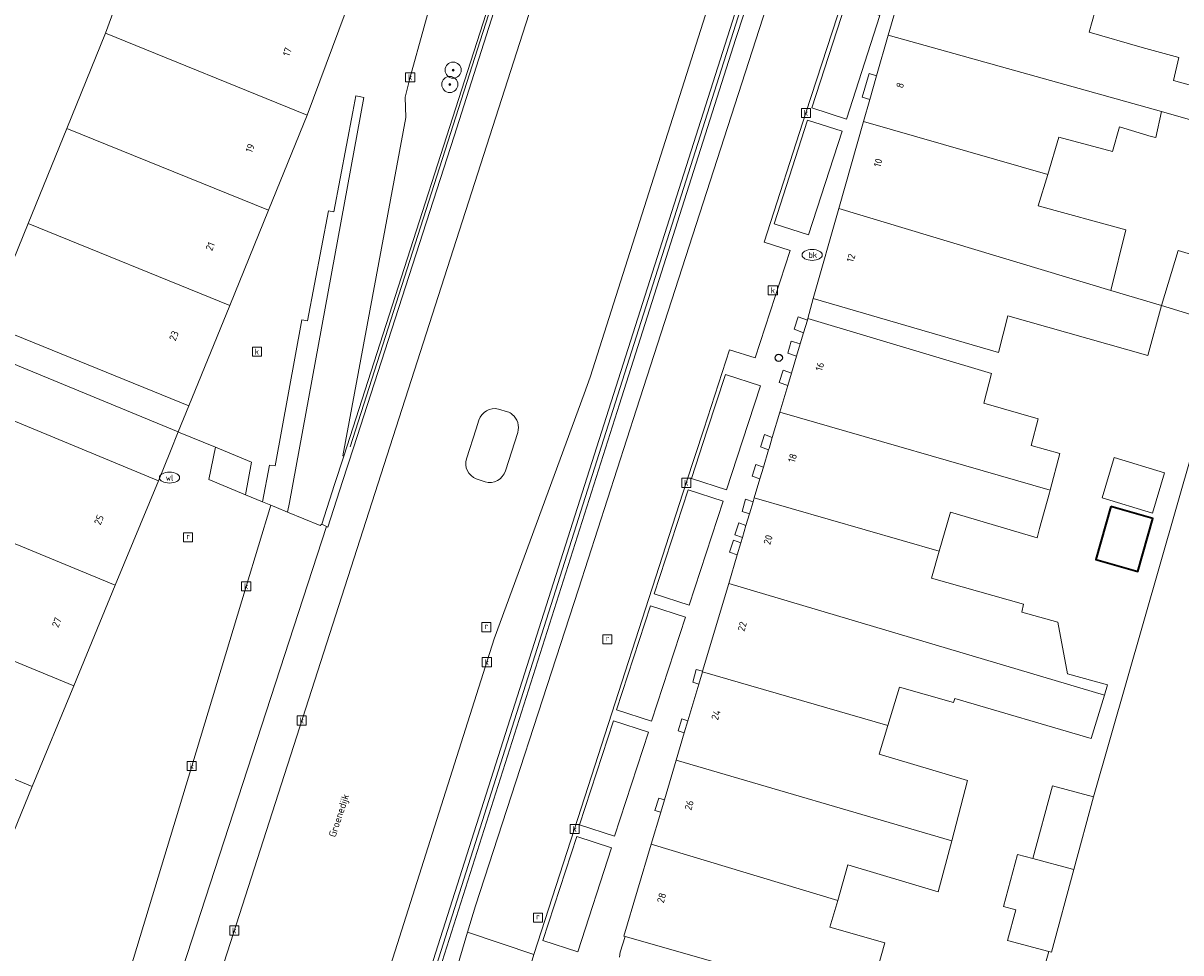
# Model space of a CAD drawing. Header units: millimetres. Extents: x 37131378 to 37737458, y 18584386 to 19114224.
# Tile 23 of 86: x 37424400 to 37481799, y 18844263 to 18890349. Entities that reach past the tile are written whole.
import ezdxf
from ezdxf.enums import TextEntityAlignment as Align

# ---------------------------------------------------------------- set-up
doc = ezdxf.new("R2010")
doc.units = ezdxf.units.MM
doc.header["$LTSCALE"] = 50
for name, color, linetype, lineweight in [('B2-WE-GR-BEPLANTING_CULTUUR_HEESTERS-GV', 252, 'Continuous', 18), ('B2-WE-GR-BOOM-S', 252, 'Continuous', 25), ('B2-WE-GR-STRUIK-GV', 252, 'Continuous', 13), ('B2-WE-IE-MEUBILAIR_WEGMEUBILAIR-S', 252, 'Continuous', 25), ('B2-WE-IE-TERREINAFSCHEIDING_KUNSTMATIG_HEKWERK-G', 252, 'IE-TERREINAFSCHEIDING-KUNSTMATIG', 18), ('B2-WE-IE-TERREINAFSCHEIDING_KUNSTMATIG_MUUR-G', 252, 'IE-TERREINAFSCHEIDING-KUNSTMATIG-DICHT', 18), ('B2-WE-IE-TERREINAFSCHEIDING_KUNSTMATIG_MUUR-GV', 252, 'Continuous', 18), ('B2-WE-KL-WATER_BRANDLEIDING_PUT-S', 252, 'Continuous', 25), ('B2-WE-KL-WATER_PUT-S', 252, 'Continuous', 25), ('B2-WE-OG-BEBOUWING-GV', 252, 'Continuous', 13), ('B2-WE-OG-BEBOUWING-T18', 252, 'Continuous', 18), ('B2-WE-OG-BEBOUWING_SCHUUR-GV', 252, 'Continuous', 35), ('B2-WE-OG-TERREIN_CULTUURSCHEIDING-GV', 252, 'Continuous', 18), ('B2-WE-OG-TERREIN_ERF-GV', 252, 'Continuous', 18), ('B2-WE-OG-TOPOGRAFIE-T18', 252, 'Continuous', 18), ('B2-WE-RI-GWA_KOLK-S', 252, 'Continuous', 25), ('B2-WE-RI-GWA_RIOOLPUT-S', 252, 'Continuous', 25), ('B2-WE-VH-VERHARDING_ASFALT-GV', 252, 'Continuous', 18), ('B2-WE-VH-VERHARDING_OPEN-GV', 252, 'Continuous', 18), ('B2-WE-VH-VERHARDING_TEGEL-GV', 252, 'Continuous', 18)]:
    doc.layers.add(name, color=color, linetype=linetype, lineweight=lineweight)
doc.styles.add('NLCS-ISO', font='txt')
doc.styles.add('NLCS-ISO-ANNOTATIVE-T18', font='txt', dxfattribs={"height": 1.8})
doc.styles.add('NLCS-ISO-M200-T18', font='txt', dxfattribs={"height": 0.36})
doc.linetypes.add('IE-TERREINAFSCHEIDING-KUNSTMATIG', pattern='A,4,[82,NLCS.shx,S=0.75,R=90,X=0,Y=0],4,-2', length=10)
doc.linetypes.add('IE-TERREINAFSCHEIDING-KUNSTMATIG-DICHT', pattern='A,8,-1,[82,NLCS.shx,S=0.75,R=90,X=0,Y=0],-1', length=10)

# ---------------------------------------------------------------- blocks, each defined once
blk = doc.blocks.new('SRI-PUT_INSPECTIEPUT_RIOOLPUT-SO')
at = {"color": 0, "linetype": 'ByBlock', "lineweight": 18}
blk.add_lwpolyline([(-1.12, -1.12), (1.12, -1.12), (1.12, 1.12), (-1.12, 1.12)], close=True, dxfattribs=at)
at = {"color": 0, "linetype": 'ByBlock', "lineweight": 18, "style": 'NLCS-ISO'}
blk.add_text('r', height=1.5, dxfattribs=at).set_placement((0, 0.28), align=Align.MIDDLE_CENTER)
blk = doc.blocks.new('SRI-KOLK-SO')
at = {"color": 0, "linetype": 'ByBlock', "lineweight": 18}
blk.add_lwpolyline([(-1.125, -1.125), (1.125, -1.125), (1.125, 1.125), (-1.125, 1.125)], close=True, dxfattribs=at)
at = {"color": 0, "linetype": 'ByBlock', "lineweight": 18, "style": 'NLCS-ISO'}
blk.add_text('k', height=1.5, dxfattribs=at).set_placement((0, 0), align=Align.MIDDLE_CENTER)
blk = doc.blocks.new('SAL-VERWIJZING_SYMBOOL-SO')
at = {"color": 0, "linetype": 'ByBlock', "lineweight": -2}
blk.add_circle((0, 0), 0.9, dxfattribs=at)
at = {"color": 0, "linetype": 'ByBlock', "lineweight": -2, "style": 'NLCS-ISO-ANNOTATIVE-T18'}
blk.add_attdef('SYMBOOL', (2.5, -2.5), '', height=1.8, dxfattribs=at)
blk = doc.blocks.new('SKL-WATER_BRANDKRAAN_BRANDPUT-SO')
at = {"color": 0, "linetype": 'ByBlock', "lineweight": 18}
blk.add_ellipse((0, 0), major_axis=(2.5, 0), ratio=0.54, dxfattribs=at)
at = {"color": 0, "linetype": 'ByBlock', "lineweight": 18, "style": 'NLCS-ISO'}
blk.add_text('bk', height=1.5, dxfattribs=at).set_placement((0.16, 0), align=Align.MIDDLE_CENTER)
blk = doc.blocks.new('SKL-WATER_WATERLEIDINGPUT-SO')
at = {"color": 0, "linetype": 'ByBlock', "lineweight": 18}
blk.add_ellipse((0, 0), major_axis=(2.5, 0), ratio=0.54, dxfattribs=at)
at = {"color": 0, "linetype": 'ByBlock', "lineweight": 18, "style": 'NLCS-ISO'}
blk.add_text('wl', height=1.5, dxfattribs=at).set_placement((0, 0), align=Align.MIDDLE_CENTER)
blk = doc.blocks.new('SGR-BOOM_01-SO')
at = {"linetype": 'ByBlock', "lineweight": 18}
h = blk.add_hatch(color=0, dxfattribs=at)
h.dxf.hatch_style = 1
edge = h.paths.add_edge_path()
edge.add_arc((0, 0), 0.25, 0, 360)
at = {"color": 0, "linetype": 'ByBlock', "lineweight": 18}
for radius in [2, 0.25]:
    blk.add_circle((0, 0), radius, dxfattribs=at)

msp = doc.modelspace()

# ---------------------------------------------------------------- linework, layer by layer
at = {"layer": 'B2-WE-GR-BEPLANTING_CULTUUR_HEESTERS-GV'}
msp.add_lwpolyline([(37438922.6937, 18819821.3389), (37446431.6937, 18845284.3389), (37446832.6937, 18846598.3389), (37451926.6937, 18862289.3389), (37454808.6937, 18871206.3389), (37464037.6937, 18899761.3389), (37464978.6937, 18902673.3389), (37467235.6937, 18909450.3389), (37467523.6937, 18910316.3389), (37467566.6937, 18911127.3389), (37469343.6937, 18916576.3389), (37469275.6937, 18916593.3389), (37469031.6937, 18916396.3389), (37467511.6937, 18914016.3389), (37463079.6937, 18900044.3389), (37460562.6937, 18892109.3389), (37459716.6937, 18889541.3389), (37453964.6937, 18871456.3389), (37437662.6937, 18820198.3389)], close=True, dxfattribs=at)
at = {"layer": 'B2-WE-GR-STRUIK-GV'}
for points in [[(37466715.6937, 18887742.3389), (37466347.6937, 18887856.3389), (37466002.6937, 18886672.3389), (37466378.6937, 18886558.3389)], [(37463283.6937, 18875633.3389), (37462826.6937, 18875785.3389), (37462625.6937, 18875180.3389), (37463096.6937, 18875005.3389)], [(37462929.6937, 18874447.3389), (37462477.6937, 18874592.3389), (37462305.6937, 18873983.3389), (37462745.6937, 18873833.3389)], [(37462496.6937, 18873001.3389), (37462074.6937, 18873139.3389), (37461888.6937, 18872537.3389), (37462313.6937, 18872388.3389)], [(37461361.6937, 18869203.3389), (37461379.6937, 18869262.3389), (37461544.6937, 18869814.3389), (37461149.6937, 18869952.3389), (37460974.6937, 18869381.3389), (37460962.6937, 18869342.3389)], [(37461103.6937, 18868339.3389), (37460726.6937, 18868478.3389), (37460540.6937, 18867895.3389), (37460929.6937, 18867757.3389)], [(37460589.6937, 18866619.3389), (37460215.6937, 18866750.3389), (37460048.6937, 18866144.3389), (37460410.6937, 18866018.3389)], [(37460238.6937, 18865442.3389), (37459877.6937, 18865578.3389), (37459681.6937, 18864976.3389), (37460062.6937, 18864850.3389)], [(37459984.6937, 18864590.3389), (37459612.6937, 18864727.3389), (37459418.6937, 18864118.3389), (37459806.6937, 18863994.3389)], [(37458076.6937, 18858190.3389), (37458085.6937, 18858221.3389), (37457775.6937, 18858312.3389), (37457596.6937, 18857686.3389), (37457896.6937, 18857585.3389)], [(37457357.6937, 18855771.3389), (37457051.6937, 18855868.3389), (37456867.6937, 18855273.3389), (37457179.6937, 18855170.3389)], [(37456192.6937, 18851850.3389), (37455914.6937, 18851935.3389), (37455720.6937, 18851324.3389), (37456009.6937, 18851234.3389)]]:
    msp.add_lwpolyline(points, close=True, dxfattribs=at)
at = {"layer": 'B2-WE-IE-TERREINAFSCHEIDING_KUNSTMATIG_HEKWERK-G'}
for points in [[(37440619.6937, 18869348.3389), (37450833.6937, 18901253.3389), (37451846.6937, 18904464.3389)], [(37460792.6937, 18893471.3389), (37460545.6937, 18892856.3389), (37453758.6937, 18871517.3389)], [(37453758.6937, 18871517.3389), (37436021.6937, 18815750.3389)]]:
    msp.add_lwpolyline(points, dxfattribs=at)
at = {"layer": 'B2-WE-IE-TERREINAFSCHEIDING_KUNSTMATIG_MUUR-G'}
for points in [[(37432090.6937, 18870083.3389), (37420975.6937, 18874670.3389)], [(37432191.6937, 18870041.3389), (37432090.6937, 18870083.3389)], [(37433931.6937, 18869323.3389), (37432191.6937, 18870041.3389)], [(37435719.6937, 18868585.3389), (37433931.6937, 18869323.3389)], [(37435421.6937, 18866975.3389), (37433611.6937, 18867722.3389)], [(37436270.6937, 18866625.3389), (37435421.6937, 18866975.3389)], [(37436675.6937, 18866458.3389), (37436270.6937, 18866625.3389)], [(37436960.6937, 18866340.3389), (37436675.6937, 18866458.3389)], [(37437509.6937, 18866114.3389), (37436960.6937, 18866340.3389)], [(37439127.6937, 18865446.3389), (37437509.6937, 18866114.3389)]]:
    msp.add_lwpolyline(points, dxfattribs=at)
at = {"layer": 'B2-WE-IE-TERREINAFSCHEIDING_KUNSTMATIG_MUUR-GV'}
for points in [[(37437662.6937, 18820198.3389), (37453964.6937, 18871456.3389), (37459716.6937, 18889541.3389), (37460562.6937, 18892109.3389), (37463079.6937, 18900044.3389), (37467511.6937, 18914016.3389), (37469031.6937, 18916396.3389), (37469275.6937, 18916593.3389), (37471414.6937, 18918314.3389), (37474328.6937, 18919156.3389)], [(37471209.6937, 18918638.3389), (37468689.6937, 18916664.3389), (37467130.6937, 18914139.3389), (37462666.6937, 18900166.3389), (37459313.6937, 18889670.3389), (37453549.6937, 18871579.3389), (37435787.6937, 18815828.3389)]]:
    msp.add_lwpolyline(points, dxfattribs=at)
at = {"layer": 'B2-WE-OG-BEBOUWING-GV'}
for points in [[(37440359.6937, 18890843.3389), (37430096.6937, 18894274.3389), (37428484.6937, 18889854.3389), (37438482.6937, 18885794.3389)], [(37477704.6937, 18891496.3389), (37468543.6937, 18894155.3389), (37468241.6937, 18893095.3389), (37467907.6937, 18891925.3389), (37467814.6937, 18891596.3389), (37467643.6937, 18890997.3389), (37467286.6937, 18889745.3389), (37480832.6937, 18885971.3389), (37483899.6937, 18885100.3389), (37484295.6937, 18886710.3389), (37481433.6937, 18887506.3389), (37481696.6937, 18888654.3389), (37479882.6937, 18889141.3389), (37477255.6937, 18889897.3389)], [(37438482.6937, 18885794.3389), (37428484.6937, 18889854.3389), (37426563.6937, 18885134.3389), (37436566.6937, 18881084.3389)], [(37480832.6937, 18885971.3389), (37467286.6937, 18889745.3389), (37466715.6937, 18887742.3389), (37466378.6937, 18886558.3389), (37466071.6937, 18885481.3389), (37475196.6937, 18882853.3389), (37475746.6937, 18884704.3389), (37478402.6937, 18883979.3389), (37478750.6937, 18885203.3389), (37480331.6937, 18884738.3389), (37480557.6937, 18884683.3389)], [(37436566.6937, 18881084.3389), (37426563.6937, 18885134.3389), (37424641.6937, 18880410.3389), (37434644.6937, 18876360.3389)], [(37475196.6937, 18882853.3389), (37466071.6937, 18885481.3389), (37464840.6937, 18881162.3389), (37478332.6937, 18877101.3389), (37479076.6937, 18880096.3389), (37474730.6937, 18881287.3389)], [(37478332.6937, 18877101.3389), (37464840.6937, 18881162.3389), (37463567.6937, 18876693.3389), (37472758.6937, 18874022.3389), (37473221.6937, 18875841.3389), (37480162.6937, 18873867.3389), (37480837.6937, 18876346.3389)], [(37422607.6937, 18875441.3389), (37432621.6937, 18871386.3389), (37434644.6937, 18876360.3389), (37424641.6937, 18880410.3389)], [(37484407.6937, 18878257.3389), (37481666.6937, 18879087.3389), (37480837.6937, 18876346.3389), (37483578.6937, 18875517.3389)], [(37463306.6937, 18875709.3389), (37463283.6937, 18875633.3389), (37463096.6937, 18875005.3389), (37462929.6937, 18874447.3389), (37462745.6937, 18873833.3389), (37462496.6937, 18873001.3389), (37462313.6937, 18872388.3389), (37461917.6937, 18871063.3389), (37475315.6937, 18867200.3389), (37475794.6937, 18869012.3389), (37474370.6937, 18869407.3389), (37474726.6937, 18870732.3389), (37472025.6937, 18871508.3389), (37472408.6937, 18872977.3389)], [(37418347.6937, 18866868.3389), (37428969.6937, 18862488.3389), (37431107.6937, 18867669.3389), (37422841.6937, 18871078.3389), (37422079.6937, 18871392.3389), (37420480.6937, 18872039.3389)], [(37460646.6937, 18866811.3389), (37469817.6937, 18864175.3389), (37470375.6937, 18866113.3389), (37474672.6937, 18864834.3389), (37474796.6937, 18865291.3389), (37475281.6937, 18867072.3389), (37475315.6937, 18867200.3389), (37461917.6937, 18871063.3389), (37461544.6937, 18869814.3389), (37461379.6937, 18869262.3389), (37461361.6937, 18869203.3389), (37461103.6937, 18868339.3389), (37460929.6937, 18867757.3389)], [(37480996.6937, 18868061.3389), (37478496.6937, 18868814.3389), (37477895.6937, 18866817.3389), (37480394.6937, 18866064.3389)], [(37428969.6937, 18862488.3389), (37418347.6937, 18866868.3389), (37416289.6937, 18861876.3389), (37426909.6937, 18857496.3389)], [(37469817.6937, 18864175.3389), (37460646.6937, 18866811.3389), (37460589.6937, 18866619.3389), (37460410.6937, 18866018.3389), (37460238.6937, 18865442.3389), (37460062.6937, 18864850.3389), (37459984.6937, 18864590.3389), (37459806.6937, 18863994.3389), (37459381.6937, 18862567.3389), (37478012.6937, 18857043.3389), (37478164.6937, 18857542.3389), (37476184.6937, 18858102.3389), (37475705.6937, 18860663.3389), (37473909.6937, 18861154.3389), (37473997.6937, 18861549.3389), (37469429.6937, 18862832.3389)], [(37459381.6937, 18862567.3389), (37458085.6937, 18858221.3389), (37458076.6937, 18858190.3389), (37467275.6937, 18855526.3389), (37467848.6937, 18857429.3389), (37470534.6937, 18856674.3389), (37470590.6937, 18856872.3389), (37477357.6937, 18854894.3389), (37478012.6937, 18857043.3389)], [(37426909.6937, 18857496.3389), (37416289.6937, 18861876.3389), (37414230.6937, 18856884.3389), (37424849.6937, 18852504.3389)], [(37467275.6937, 18855526.3389), (37458076.6937, 18858190.3389), (37457896.6937, 18857585.3389), (37457357.6937, 18855771.3389), (37457179.6937, 18855170.3389), (37456777.6937, 18853819.3389), (37470439.6937, 18849816.3389), (37471228.6937, 18852806.3389), (37466849.6937, 18854112.3389)], [(37424849.6937, 18852504.3389), (37414230.6937, 18856884.3389), (37412171.6937, 18851892.3389), (37422790.6937, 18847513.3389)], [(37470439.6937, 18849816.3389), (37456777.6937, 18853819.3389), (37456192.6937, 18851850.3389), (37456009.6937, 18851234.3389), (37455540.6937, 18849658.3389), (37464785.6937, 18846861.3389), (37465292.6937, 18848624.3389), (37469770.6937, 18847281.3389)], [(37477463.6937, 18851998.3389), (37475434.6937, 18852544.3389), (37474462.6937, 18848935.3389), (37476421.6937, 18848408.3389), (37476491.6937, 18848389.3389)], [(37464785.6937, 18846861.3389), (37455540.6937, 18849658.3389), (37454182.6937, 18845089.3389), (37454253.6937, 18845069.3389), (37463459.6937, 18842443.3389), (37463588.6937, 18842855.3389), (37467935.6937, 18841499.3389), (37468393.6937, 18842987.3389), (37466764.6937, 18843474.3389), (37467120.6937, 18844757.3389), (37464401.6937, 18845530.3389)], [(37476491.6937, 18848389.3389), (37476421.6937, 18848408.3389), (37474462.6937, 18848935.3389), (37473700.6937, 18849140.3389), (37473004.6937, 18846558.3389), (37473618.6937, 18846393.3389), (37473211.6937, 18844883.3389), (37475252.6937, 18844334.3389), (37475390.6937, 18844297.3389)]]:
    msp.add_lwpolyline(points, close=True, dxfattribs=at)
at = {"layer": 'B2-WE-OG-BEBOUWING_SCHUUR-GV'}
msp.add_lwpolyline([(37478328.6937, 18866381.3389), (37477582.6937, 18863757.3389), (37479658.6937, 18863167.3389), (37480405.6937, 18865790.3389)], close=True, dxfattribs=at)
at = {"layer": 'B2-WE-OG-TERREIN_CULTUURSCHEIDING-GV'}
msp.add_lwpolyline([(37445622.6937, 18895020.3389), (37443587.6937, 18887663.3389), (37443343.6937, 18886677.3389), (37443374.6937, 18885664.3389), (37440247.6937, 18868905.3389), (37440274.6937, 18868897.3389), (37440296.6937, 18868890.3389), (37448836.6937, 18895474.3389)], dxfattribs=at)
at = {"layer": 'B2-WE-OG-TERREIN_ERF-GV'}
for points in [[(37422607.6937, 18875441.3389), (37424641.6937, 18880410.3389), (37426563.6937, 18885134.3389), (37428484.6937, 18889854.3389), (37430096.6937, 18894274.3389), (37430634.6937, 18896095.3389), (37431429.6937, 18898783.3389), (37432460.6937, 18903359.3389), (37433176.6937, 18908000.3389), (37433594.6937, 18912674.3389), (37433690.6937, 18917166.3389), (37433505.6937, 18921652.3389)], [(37486740.6937, 18892376.3389), (37481307.6937, 18893857.3389), (37480929.6937, 18892634.3389), (37478243.6937, 18893418.3389), (37477704.6937, 18891496.3389), (37477255.6937, 18889897.3389), (37479882.6937, 18889141.3389), (37481696.6937, 18888654.3389), (37481433.6937, 18887506.3389), (37484295.6937, 18886710.3389)], [(37483899.6937, 18885100.3389), (37480832.6937, 18885971.3389), (37480557.6937, 18884683.3389), (37480331.6937, 18884738.3389), (37478750.6937, 18885203.3389), (37478402.6937, 18883979.3389), (37475746.6937, 18884704.3389), (37475196.6937, 18882853.3389), (37474730.6937, 18881287.3389), (37479076.6937, 18880096.3389), (37478332.6937, 18877101.3389), (37480837.6937, 18876346.3389), (37480162.6937, 18873867.3389), (37473221.6937, 18875841.3389), (37472758.6937, 18874022.3389), (37463567.6937, 18876693.3389), (37463306.6937, 18875709.3389), (37472408.6937, 18872977.3389), (37472025.6937, 18871508.3389), (37474726.6937, 18870732.3389), (37474370.6937, 18869407.3389), (37475794.6937, 18869012.3389), (37475315.6937, 18867200.3389), (37475281.6937, 18867072.3389), (37474796.6937, 18865291.3389), (37474672.6937, 18864834.3389), (37470375.6937, 18866113.3389), (37469817.6937, 18864175.3389), (37469429.6937, 18862832.3389), (37473997.6937, 18861549.3389), (37473909.6937, 18861154.3389), (37475705.6937, 18860663.3389), (37476184.6937, 18858102.3389), (37478164.6937, 18857542.3389), (37478012.6937, 18857043.3389), (37477357.6937, 18854894.3389), (37470590.6937, 18856872.3389), (37470534.6937, 18856674.3389), (37467848.6937, 18857429.3389), (37467275.6937, 18855526.3389), (37466849.6937, 18854112.3389), (37471228.6937, 18852806.3389), (37470439.6937, 18849816.3389), (37469770.6937, 18847281.3389), (37465292.6937, 18848624.3389), (37464785.6937, 18846861.3389), (37464401.6937, 18845530.3389), (37467120.6937, 18844757.3389), (37466764.6937, 18843474.3389)], [(37533342.6937, 18883998.3389), (37528339.6937, 18885281.3389), (37526042.6937, 18885869.3389), (37525113.6937, 18882438.3389), (37523552.6937, 18876675.3389), (37522983.6937, 18874576.3389), (37522902.6937, 18874273.3389), (37520619.6937, 18874858.3389), (37495246.6937, 18881364.3389), (37493963.6937, 18881712.3389), (37486505.6937, 18883533.3389), (37480768.6937, 18863524.3389), (37477463.6937, 18851998.3389), (37476491.6937, 18848389.3389), (37475390.6937, 18844297.3389), (37475252.6937, 18844334.3389), (37473586.6937, 18838532.3389)], [(37473586.6937, 18838532.3389), (37475252.6937, 18844334.3389), (37473211.6937, 18844883.3389), (37473618.6937, 18846393.3389), (37473004.6937, 18846558.3389), (37473700.6937, 18849140.3389), (37474462.6937, 18848935.3389), (37475434.6937, 18852544.3389), (37477463.6937, 18851998.3389), (37480768.6937, 18863524.3389), (37486505.6937, 18883533.3389)], [(37463459.6937, 18842443.3389), (37454253.6937, 18845069.3389), (37453998.6937, 18844291.3389), (37453961.6937, 18844050.3389)]]:
    msp.add_lwpolyline(points, dxfattribs=at)
at = {"layer": 'B2-WE-VH-VERHARDING_ASFALT-GV'}
for points in [[(37424831.6937, 18808273.3389), (37430976.6937, 18806835.3389), (37431825.6937, 18809563.3389), (37431977.6937, 18810058.3389), (37433752.6937, 18815845.3389), (37434455.6937, 18818071.3389), (37442731.6937, 18844004.3389), (37447756.6937, 18859828.3389), (37452214.6937, 18871974.3389), (37452516.6937, 18872797.3389), (37458345.6937, 18891122.3389), (37461356.6937, 18900554.3389), (37461676.6937, 18901557.3389), (37466464.6937, 18916825.3389), (37467042.6937, 18918706.3389), (37460843.6937, 18920769.3389), (37460620.6937, 18920011.3389)], [(37457995.6937, 18917704.3389), (37453196.6937, 18902487.3389), (37452309.6937, 18899634.3389), (37431522.6937, 18834965.3389), (37428446.6937, 18825924.3389), (37430152.6937, 18825344.3389), (37425985.6937, 18811956.3389), (37424831.6937, 18808273.3389)], [(37446377.6937, 18868759.3389), (37446860.6937, 18870246.3389), (37446996.6937, 18870667.3389)], [(37446996.6937, 18870667.3389), (37446860.6937, 18870246.3389), (37446377.6937, 18868759.3389)], [(37447965.6937, 18871217.3389), (37448420.6937, 18871084.3389)], [(37448420.6937, 18871084.3389), (37447965.6937, 18871217.3389)], [(37448918.6937, 18870058.3389), (37448306.6937, 18868152.3389)], [(37448306.6937, 18868152.3389), (37448918.6937, 18870058.3389)], [(37447298.6937, 18867608.3389), (37446867.6937, 18867760.3389)], [(37446867.6937, 18867760.3389), (37447298.6937, 18867608.3389)]]:
    msp.add_lwpolyline(points, dxfattribs=at)
for points in [[(37446996.6937, 18870667.3389, -0.3956086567), (37447965.6937, 18871217.3389)], [(37447965.6937, 18871217.3389, 0.3956086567), (37446996.6937, 18870667.3389)], [(37448420.6937, 18871084.3389, -0.0803158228), (37448647.6937, 18870952.3389)], [(37448647.6937, 18870952.3389, 0.0803158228), (37448420.6937, 18871084.3389)], [(37448647.6937, 18870952.3389, -0.3051348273), (37448918.6937, 18870058.3389)], [(37448918.6937, 18870058.3389, 0.3051348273), (37448647.6937, 18870952.3389)], [(37446867.6937, 18867760.3389, -0.3933880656), (37446377.6937, 18868759.3389)], [(37446377.6937, 18868759.3389, 0.3933880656), (37446867.6937, 18867760.3389)], [(37448306.6937, 18868152.3389, -0.4130051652), (37447298.6937, 18867608.3389)], [(37447298.6937, 18867608.3389, 0.4130051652), (37448306.6937, 18868152.3389)]]:
    msp.add_lwpolyline(points, format="xyb", dxfattribs=at)
at = {"layer": 'B2-WE-VH-VERHARDING_OPEN-GV'}
for points in [[(37459295.6937, 18931172.3389), (37458548.6937, 18931777.3389), (37457803.6937, 18932385.3389), (37457787.6937, 18930396.3389), (37457776.6937, 18929690.3389), (37457954.6937, 18929333.3389), (37458183.6937, 18928745.3389), (37458358.6937, 18928138.3389), (37458477.6937, 18927518.3389), (37458539.6937, 18926890.3389), (37458547.6937, 18926364.3389), (37458490.6937, 18925630.3389), (37458376.6937, 18924988.3389), (37456885.6937, 18920232.3389), (37456600.6937, 18919359.3389), (37456744.6937, 18919291.3389), (37454093.6937, 18910910.3389), (37452083.6937, 18904558.3389), (37451046.6937, 18901279.3389), (37445763.6937, 18884751.3389), (37440772.6937, 18869298.3389), (37440234.6937, 18867632.3389), (37439499.6937, 18865356.3389), (37439438.6937, 18865389.3389)], [(37435787.6937, 18815828.3389), (37453549.6937, 18871579.3389), (37459313.6937, 18889670.3389), (37462666.6937, 18900166.3389), (37467130.6937, 18914139.3389), (37468689.6937, 18916664.3389), (37471209.6937, 18918638.3389), (37474300.6937, 18919573.3389), (37475732.6937, 18919511.3389), (37477315.6937, 18919398.3389), (37470404.6937, 18921354.3389)], [(37467482.6937, 18919407.3389), (37467316.6937, 18919462.3389), (37467042.6937, 18918706.3389), (37466464.6937, 18916825.3389), (37461676.6937, 18901557.3389), (37461356.6937, 18900554.3389), (37458345.6937, 18891122.3389), (37452516.6937, 18872797.3389), (37452214.6937, 18871974.3389), (37447756.6937, 18859828.3389), (37442731.6937, 18844004.3389)], [(37439438.6937, 18865389.3389), (37426987.6937, 18827178.3389), (37421282.6937, 18809103.3389), (37422972.6937, 18808707.3389), (37423198.6937, 18809431.3389), (37426865.6937, 18821277.3389), (37428446.6937, 18825924.3389), (37431522.6937, 18834965.3389), (37452309.6937, 18899634.3389), (37453196.6937, 18902487.3389), (37457995.6937, 18917704.3389)], [(37464037.6937, 18899761.3389), (37454808.6937, 18871206.3389), (37451926.6937, 18862289.3389), (37446832.6937, 18846598.3389), (37446431.6937, 18845284.3389), (37449717.6937, 18844183.3389), (37451742.6937, 18850405.3389), (37457275.6937, 18867561.3389), (37458140.6937, 18870220.3389), (37459419.6937, 18874152.3389), (37460691.6937, 18873754.3389), (37462429.6937, 18879077.3389), (37461147.6937, 18879485.3389), (37463212.6937, 18885901.3389), (37467396.6937, 18898767.3389)], [(37467396.6937, 18898767.3389), (37463212.6937, 18885901.3389), (37461147.6937, 18879485.3389), (37462429.6937, 18879077.3389), (37460691.6937, 18873754.3389), (37459419.6937, 18874152.3389), (37458140.6937, 18870220.3389), (37457275.6937, 18867561.3389), (37451742.6937, 18850405.3389), (37449717.6937, 18844183.3389)], [(37440359.6937, 18890843.3389), (37438482.6937, 18885794.3389), (37436566.6937, 18881084.3389), (37434644.6937, 18876360.3389), (37432621.6937, 18871386.3389), (37432090.6937, 18870083.3389), (37432191.6937, 18870041.3389), (37433931.6937, 18869323.3389), (37435719.6937, 18868585.3389), (37435421.6937, 18866975.3389), (37436270.6937, 18866625.3389), (37436609.6937, 18868440.3389), (37436891.6937, 18868401.3389), (37438213.6937, 18875638.3389), (37438504.6937, 18875593.3389), (37439539.6937, 18881042.3389), (37439797.6937, 18880988.3389), (37440749.6937, 18885957.3389), (37440901.6937, 18886752.3389), (37441148.6937, 18886699.3389), (37441295.6937, 18886667.3389), (37437597.6937, 18866591.3389), (37437509.6937, 18866114.3389), (37439127.6937, 18865446.3389), (37439211.6937, 18865511.3389), (37439842.6937, 18867478.3389), (37440296.6937, 18868890.3389), (37440274.6937, 18868897.3389), (37440247.6937, 18868905.3389), (37443374.6937, 18885664.3389), (37443343.6937, 18886677.3389), (37443587.6937, 18887663.3389), (37445622.6937, 18895020.3389)], [(37453961.6937, 18844050.3389), (37453998.6937, 18844291.3389), (37454253.6937, 18845069.3389), (37454182.6937, 18845089.3389), (37455540.6937, 18849658.3389), (37456009.6937, 18851234.3389), (37455720.6937, 18851324.3389), (37455914.6937, 18851935.3389), (37456192.6937, 18851850.3389), (37456777.6937, 18853819.3389), (37457179.6937, 18855170.3389), (37456867.6937, 18855273.3389), (37457051.6937, 18855868.3389), (37457357.6937, 18855771.3389), (37457896.6937, 18857585.3389), (37457596.6937, 18857686.3389), (37457775.6937, 18858312.3389), (37458085.6937, 18858221.3389), (37459381.6937, 18862567.3389), (37459806.6937, 18863994.3389), (37459418.6937, 18864118.3389), (37459612.6937, 18864727.3389), (37459984.6937, 18864590.3389), (37460062.6937, 18864850.3389), (37459681.6937, 18864976.3389), (37459877.6937, 18865578.3389), (37460238.6937, 18865442.3389), (37460410.6937, 18866018.3389), (37460048.6937, 18866144.3389), (37460215.6937, 18866750.3389), (37460589.6937, 18866619.3389), (37460646.6937, 18866811.3389), (37460929.6937, 18867757.3389), (37460540.6937, 18867895.3389), (37460726.6937, 18868478.3389), (37461103.6937, 18868339.3389), (37461361.6937, 18869203.3389), (37460962.6937, 18869342.3389), (37460974.6937, 18869381.3389), (37461149.6937, 18869952.3389), (37461544.6937, 18869814.3389), (37461917.6937, 18871063.3389), (37462313.6937, 18872388.3389), (37461888.6937, 18872537.3389), (37462074.6937, 18873139.3389), (37462496.6937, 18873001.3389), (37462745.6937, 18873833.3389), (37462305.6937, 18873983.3389), (37462477.6937, 18874592.3389), (37462929.6937, 18874447.3389), (37463096.6937, 18875005.3389), (37462625.6937, 18875180.3389), (37462826.6937, 18875785.3389), (37463283.6937, 18875633.3389), (37463306.6937, 18875709.3389), (37463567.6937, 18876693.3389), (37464840.6937, 18881162.3389), (37466071.6937, 18885481.3389), (37466378.6937, 18886558.3389), (37466002.6937, 18886672.3389), (37466347.6937, 18887856.3389), (37466715.6937, 18887742.3389), (37467286.6937, 18889745.3389), (37467643.6937, 18890997.3389)], [(37422841.6937, 18871078.3389), (37431107.6937, 18867669.3389), (37431704.6937, 18869136.3389), (37432090.6937, 18870083.3389), (37432621.6937, 18871386.3389), (37422607.6937, 18875441.3389)]]:
    msp.add_lwpolyline(points, dxfattribs=at)
for points in [[(37452083.6937, 18904558.3389), (37454093.6937, 18910910.3389), (37456744.6937, 18919291.3389), (37456600.6937, 18919359.3389), (37456504.6937, 18919380.3389), (37456452.6937, 18919392.3389), (37456198.6937, 18918591.3389), (37455188.6937, 18915410.3389), (37453254.6937, 18909319.3389), (37451693.6937, 18904404.3389), (37450716.6937, 18901327.3389), (37448836.6937, 18895474.3389), (37440296.6937, 18868890.3389), (37439842.6937, 18867478.3389), (37439211.6937, 18865511.3389), (37439438.6937, 18865389.3389), (37439499.6937, 18865356.3389), (37440234.6937, 18867632.3389), (37440772.6937, 18869298.3389), (37445763.6937, 18884751.3389), (37451046.6937, 18901279.3389)], [(37466878.6937, 18890732.3389), (37465164.6937, 18891285.3389), (37463507.6937, 18886145.3389), (37465221.6937, 18885592.3389)], [(37463507.6937, 18886145.3389), (37465164.6937, 18891285.3389), (37466878.6937, 18890732.3389), (37465221.6937, 18885592.3389)], [(37436270.6937, 18866625.3389), (37436675.6937, 18866458.3389), (37436960.6937, 18866340.3389), (37437509.6937, 18866114.3389), (37437597.6937, 18866591.3389), (37441295.6937, 18886667.3389), (37441148.6937, 18886699.3389), (37440901.6937, 18886752.3389), (37440749.6937, 18885957.3389), (37439797.6937, 18880988.3389), (37439539.6937, 18881042.3389), (37438504.6937, 18875593.3389), (37438213.6937, 18875638.3389), (37436891.6937, 18868401.3389), (37436609.6937, 18868440.3389)], [(37465001.6937, 18884991.3389), (37463287.6937, 18885544.3389), (37461630.6937, 18880404.3389), (37463344.6937, 18879851.3389)], [(37461630.6937, 18880404.3389), (37463287.6937, 18885544.3389), (37465001.6937, 18884991.3389), (37463344.6937, 18879851.3389)], [(37460070.6937, 18869649.3389), (37459274.6937, 18867210.3389), (37457541.6937, 18867776.3389), (37458321.6937, 18870167.3389), (37459222.6937, 18872929.3389), (37460956.6937, 18872364.3389)], [(37458321.6937, 18870167.3389), (37457541.6937, 18867776.3389), (37459274.6937, 18867210.3389), (37460070.6937, 18869649.3389), (37460956.6937, 18872364.3389), (37459222.6937, 18872929.3389)], [(37431107.6937, 18867669.3389), (37428969.6937, 18862488.3389), (37426909.6937, 18857496.3389), (37424849.6937, 18852504.3389), (37422790.6937, 18847513.3389), (37420726.6937, 18842512.3389), (37418659.6937, 18837502.3389), (37416599.6937, 18832510.3389), (37414447.6937, 18827293.3389), (37423697.6937, 18823609.3389), (37432756.6937, 18853519.3389), (37435455.6937, 18862428.3389), (37436675.6937, 18866458.3389), (37436270.6937, 18866625.3389), (37435421.6937, 18866975.3389), (37433611.6937, 18867722.3389), (37433931.6937, 18869323.3389), (37432191.6937, 18870041.3389), (37432090.6937, 18870083.3389), (37431704.6937, 18869136.3389)], [(37435719.6937, 18868585.3389), (37433931.6937, 18869323.3389), (37433611.6937, 18867722.3389), (37435421.6937, 18866975.3389)], [(37457368.6937, 18867213.3389), (37455687.6937, 18862060.3389), (37457420.6937, 18861494.3389), (37459102.6937, 18866648.3389)], [(37457420.6937, 18861494.3389), (37455687.6937, 18862060.3389), (37457368.6937, 18867213.3389), (37459102.6937, 18866648.3389)], [(37455502.6937, 18861470.3389), (37453821.6937, 18856317.3389), (37455554.6937, 18855751.3389), (37457236.6937, 18860905.3389)], [(37455554.6937, 18855751.3389), (37453821.6937, 18856317.3389), (37455502.6937, 18861470.3389), (37457236.6937, 18860905.3389)], [(37453663.6937, 18855762.3389), (37451982.6937, 18850609.3389), (37453715.6937, 18850043.3389), (37455397.6937, 18855197.3389)], [(37453715.6937, 18850043.3389), (37451982.6937, 18850609.3389), (37453663.6937, 18855762.3389), (37455397.6937, 18855197.3389)], [(37451843.6937, 18850036.3389), (37450162.6937, 18844883.3389), (37451895.6937, 18844317.3389), (37453577.6937, 18849471.3389)], [(37451895.6937, 18844317.3389), (37450162.6937, 18844883.3389), (37451843.6937, 18850036.3389), (37453577.6937, 18849471.3389)], [(37446305.6937, 18832680.3389), (37447952.6937, 18838263.3389), (37449717.6937, 18844183.3389), (37446431.6937, 18845284.3389), (37438922.6937, 18819821.3389), (37437909.6937, 18816454.3389), (37441274.6937, 18815383.3389), (37442906.6937, 18821017.3389), (37444590.6937, 18826762.3389)]]:
    msp.add_lwpolyline(points, close=True, dxfattribs=at)
at = {"layer": 'B2-WE-VH-VERHARDING_TEGEL-GV'}
msp.add_lwpolyline([(37405148.6937, 18757755.3389), (37414432.6937, 18787399.3389), (37421282.6937, 18809103.3389), (37426987.6937, 18827178.3389), (37439438.6937, 18865389.3389), (37439211.6937, 18865511.3389), (37439127.6937, 18865446.3389), (37437509.6937, 18866114.3389), (37436960.6937, 18866340.3389), (37436675.6937, 18866458.3389), (37435455.6937, 18862428.3389), (37432756.6937, 18853519.3389), (37423697.6937, 18823609.3389), (37423459.6937, 18822823.3389), (37423309.6937, 18822887.3389), (37422628.6937, 18820990.3389), (37421437.6937, 18817334.3389), (37420796.6937, 18815401.3389), (37418892.6937, 18809662.3389), (37418814.6937, 18809694.3389), (37417498.6937, 18805547.3389), (37412973.6937, 18791359.3389), (37413545.6937, 18791177.3389), (37404300.6937, 18762157.3389)], dxfattribs=at)

# ---------------------------------------------------------------- block references
at = {"layer": 'B2-WE-GR-BOOM-S', "xscale": 200, "yscale": 200, "zscale": 200}
for p in [(37445717.6937, 18888021.3389), (37445551.6937, 18887310.3389)]:
    msp.add_blockref('SGR-BOOM_01-SO', p, dxfattribs=at)
at = {"layer": 'B2-WE-IE-MEUBILAIR_WEGMEUBILAIR-S', "xscale": 200, "yscale": 200, "zscale": 200}
msp.add_blockref('SAL-VERWIJZING_SYMBOOL-SO', (37461861.6937, 18873762.3389), dxfattribs=at)
at = {"layer": 'B2-WE-KL-WATER_BRANDLEIDING_PUT-S', "xscale": 200, "yscale": 200, "zscale": 200}
msp.add_blockref('SKL-WATER_BRANDKRAAN_BRANDPUT-SO', (37463517.6937, 18878860.3389), dxfattribs=at)
at = {"layer": 'B2-WE-KL-WATER_PUT-S', "xscale": 200, "yscale": 200, "zscale": 200}
msp.add_blockref('SKL-WATER_WATERLEIDINGPUT-SO', (37431657.6937, 18867820.3389), dxfattribs=at)
at = {"layer": 'B2-WE-RI-GWA_KOLK-S', "xscale": 200, "yscale": 200, "zscale": 200}
for p in [(37443587.6937, 18887663.3389), (37463212.6937, 18885901.3389), (37461569.6937, 18877100.3389), (37435987.6937, 18874066.3389), (37457275.6937, 18867561.3389), (37435455.6937, 18862428.3389), (37447388.6937, 18858672.3389), (37438214.6937, 18855781.3389), (37432756.6937, 18853519.3389), (37451742.6937, 18850405.3389), (37434867.6937, 18845370.3389)]:
    msp.add_blockref('SRI-KOLK-SO', p, dxfattribs=at)
at = {"layer": 'B2-WE-RI-GWA_RIOOLPUT-S', "xscale": 200, "yscale": 200, "zscale": 200}
for p in [(37432578.6937, 18864857.3389), (37447358.6937, 18860407.3389), (37453366.6937, 18859810.3389), (37449922.6937, 18846007.3389)]:
    msp.add_blockref('SRI-PUT_INSPECTIEPUT_RIOOLPUT-SO', p, dxfattribs=at)

# ---------------------------------------------------------------- texts
at = {"layer": 'B2-WE-OG-BEBOUWING-T18', "style": 'NLCS-ISO-M200-T18'}
for s, rotation, p in [('17', 69.799999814, (37437494.6937, 18888925.3389)), ('8', 73.999999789, (37467879.6937, 18887268.3389)), ('19', 67.899999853, (37435651.6937, 18884154.3389)), ('10', 73.699999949, (37466786.6937, 18883427.3389)), ('21', 67.899999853, (37433673.6937, 18879285.3389)), ('12', 73.099999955, (37465441.6937, 18878709.3389)), ('23', 67.899999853, (37431872.6937, 18874853.3389)), ('16', 74.299999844, (37463898.6937, 18873325.3389)), ('18', 72.799999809, (37462544.6937, 18868795.3389)), ('25', 67.699999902, (37428154.6937, 18865727.3389)), ('20', 73.300000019, (37461332.6937, 18864741.3389)), ('27', 67.699999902, (37426063.6937, 18860643.3389)), ('22', 73.999999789, (37460050.6937, 18860443.3389)), ('24', 72.700000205, (37458747.6937, 18856059.3389)), ('26', 73.900000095, (37457417.6937, 18851585.3389)), ('28', 73.900000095, (37456051.6937, 18846988.3389))]:
    msp.add_text(s, height=360, rotation=rotation, dxfattribs=at).set_placement(p, align=Align.MIDDLE)
at = {"layer": 'B2-WE-OG-TOPOGRAFIE-T18', "style": 'NLCS-ISO-M200-T18'}
msp.add_text('Groenedijk', height=360, rotation=71.800000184, dxfattribs=at).set_placement((37440107.6937, 18851055.3389), align=Align.MIDDLE)

doc.saveas('drawing.dxf')
